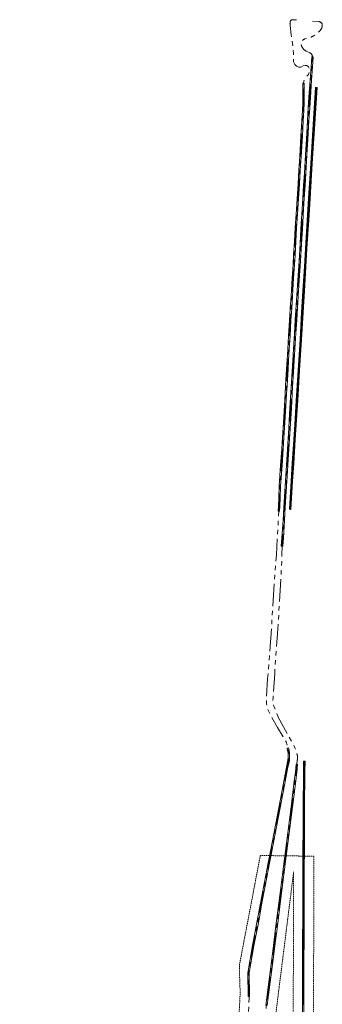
# Model space of a CAD drawing. Header units: metres. Extents: x 119281 to 119471, y 518617 to 521499.
# Tile 6 of 6: x 119281 to 119431, y 521013 to 521499. Entities that reach past the tile are written whole.
import ezdxf

# ---------------------------------------------------------------- set-up
doc = ezdxf.new("R2010")
doc.units = ezdxf.units.M
doc.header["$MEASUREMENT"] = 0
doc.linetypes.add('DGN Style 4', pattern=[0.070712, 0.035356, -0.017678, 0, -0.017678])
doc.linetypes.add('PHANTOM', pattern=[0.0635, 0.03175, -0.00635, 0.00635, -0.00635, 0.00635, -0.00635])
for name, color, linetype, lineweight in [('A_EM-VELD-BESTEMMINGSPLAN', 9, 'DGN Style 4', 0), ('A_HS_MANTELBUIS', 1, 'Continuous', 0), ('A_HS_TRACE', 3, 'PHANTOM', 0)]:
    doc.layers.add(name, color=color, linetype=linetype, lineweight=lineweight)

msp = doc.modelspace()

# ---------------------------------------------------------------- linework, layer by layer
at = {"layer": 'A_EM-VELD-BESTEMMINGSPLAN', "flags": 128}
for points in [[(119322.3, 519835.41, -0.088022), (119322.51, 519837.86), (119342.49, 519913.4, 0.184346), (119341.85, 519928.4), (119304.6, 520021.6), (119341.9, 520065.99, 0.160715), (119344.23, 520071.81), (119346.6, 520109.91), (119383.79, 520289.83, 0.035689), (119384.82, 520297.63), (119386.03, 520317.45), (119386.11, 520321.56), (119387.88, 520350.66), (119394.68, 520462.73), (119398.7, 520529.15), (119403.51, 520607.5), (119404.38, 520622.18), (119404.64, 520625.97), (119404.65, 520626.11), (119411.09, 520716.52), (119411.93, 520727.32), (119416.52, 520794.37), (119426.12, 520952.6, 0.023171), (119426.14, 520954), (119426.55, 521086.01), (119400.08, 521086.37), (119389.82, 521032.5), (119389.8, 521032.32, 0.036568), (119389.74, 521030.84), (119390.15, 521018.45), (119389.34, 521002.74), (119388.48, 520990.38), (119387.53, 520975.36), (119385.91, 520950.18, 0.020941), (119385.9, 520949.31), (119386.29, 520932.21), (119376.44, 520777.07), (119375.2, 520766.29), (119373.59, 520760.82), (119365.61, 520742.66), (119364.15, 520739.02, 0.079249), (119363.11, 520734.4), (119362, 520717.14, 0.048099), (119362.06, 520715.22), (119363.56, 520703.62), (119362.26, 520677.62, 0.047516), (119362.34, 520675.74), (119364.81, 520658.06, 0.022314), (119364.97, 520657.17), (119366.82, 520649.24), (119363.15, 520584.01), (119363.13, 520583.41), (119362.79, 520561.94, -0.013612), (119362.78, 520561.72), (119356.18, 520452.91), (119351.22, 520371.17), (119349.85, 520340.32), (119340.82, 520331.85, 0.188825), (119337.69, 520325.27), (119337.26, 520319.29, 0.104172), (119337.82, 520315.21), (119342.87, 520301.14), (119329.97, 520100.23), (119328.38, 520074.77), (119301.49, 520042.77), (119299.57, 520040.85), (119297.36, 520039.27), (119285.41, 520032.09), (119285.15, 520031.88, 0.344083), (119282.31, 520019.9), (119327.15, 519922.1, -0.193862), (119327.27, 519918.33), (119327.19, 519918.11), (119306.9, 519841.43, 0.088428), (119306.32, 519834.44), (119330.52, 519577.64), (119361.49, 519248.5, 0.008402), (119361.5, 519248.38), (119368.04, 519163.81), (119358.77, 519155.26, 0.377158), (119357.14, 519139.56), (119357.2, 519139.47), (119359.53, 519136.47), (119384.09, 519104.51), (119396.94, 519114.06), (119372.35, 519146.02), (119379.25, 519152.38, 0.229471), (119384.03, 519164.56), (119380.73, 519207.18), (119338.99, 519658.33), (119322.3, 519835.41)], [(119416.14, 520953.71, -0.023796), (119416.13, 520953.21), (119406.54, 520795.01), (119401.96, 520728.05), (119401.11, 520717.27), (119394.69, 520626.96), (119394.67, 520626.8), (119394.4, 520622.82), (119393.53, 520608.1), (119388.72, 520529.76), (119384.7, 520463.33), (119377.9, 520351.27), (119376.11, 520321.96), (119376.03, 520317.85), (119374.84, 520298.23, -0.035698), (119373.99, 520291.85), (119346.87, 520160.63), (119355.36, 520292.84), (119359.33, 520304.19, 0.064963), (119359.86, 520306.73), (119361.1, 520323.15), (119363.19, 520370.2), (119374.76, 520561.04), (119374.78, 520561.71), (119375.12, 520583.18, -0.01543), (119375.13, 520583.38), (119378.81, 520648.85, 0.071225), (119378.57, 520651.68), (119376.68, 520659.81), (119374.25, 520677.21), (119375.6, 520704.19, -0.159389), (119376.71, 520707.09), (119383.16, 520715.03, 0.154965), (119385.37, 520720.67), (119385.69, 520725.5, 0.245658), (119381.96, 520733.97), (119376.74, 520738.14), (119384.63, 520756.11, 0.03098), (119385.06, 520757.29), (119387.01, 520763.89), (119388.39, 520776), (119398.47, 520934.55), (119416.53, 521078.31), (119416.14, 520953.82), (119416.14, 520953.71)]]:
    msp.add_lwpolyline(points, format="xyb", close=True, dxfattribs=at)
at = {"layer": 'A_HS_MANTELBUIS', "lineweight": 0}
for p, q in [((119425.49, 521480.3), (119425.11, 521475.36)), ((119425.49, 521480.3), (119425.84, 521480.27)), ((119426.19, 521480.24), (119425.81, 521475.31)), ((119426.19, 521480.24), (119425.84, 521480.27)), ((119425.11, 521475.36), (119424.6, 521468.73)), ((119425.81, 521475.31), (119425.3, 521468.69)), ((119421.03, 521467.31), (119421.38, 521467.31)), ((119421.03, 521467.31), (119421.06, 521462.76)), ((119421.73, 521467.32), (119421.38, 521467.31)), ((119421.73, 521467.32), (119421.76, 521462.76)), ((119424.6, 521468.73), (119424.06, 521460.3)), ((119425.3, 521468.69), (119424.76, 521460.26)), ((119421.06, 521462.76), (119421.03, 521459.54)), ((119421.76, 521462.76), (119421.73, 521459.54)), ((119426.39, 521449.64), (119427.35, 521465.19)), ((119427.09, 521449.6), (119428.05, 521465.15)), ((119427.35, 521465.19), (119427.7, 521465.17)), ((119428.05, 521465.15), (119427.7, 521465.17)), ((119421.08, 521457.42), (119420.9, 521453.99)), ((119421.03, 521459.54), (119421.08, 521457.42)), ((119421.78, 521457.41), (119421.6, 521453.95)), ((119421.73, 521459.54), (119421.78, 521457.41)), ((119424.06, 521460.3), (119423.74, 521455.15)), ((119424.76, 521460.26), (119424.44, 521455.11)), ((119420.9, 521453.99), (119420.57, 521448.58)), ((119421.6, 521453.95), (119421.27, 521448.54)), ((119423.74, 521455.15), (119423.36, 521448.9)), ((119424.44, 521455.11), (119424.06, 521448.86)), ((119420.57, 521448.58), (119420.12, 521441.33)), ((119421.27, 521448.54), (119420.82, 521441.28)), ((119423.36, 521448.9), (119422.81, 521439.59)), ((119424.06, 521448.86), (119423.5, 521439.55)), ((119424.99, 521427.68), (119426.39, 521449.64)), ((119425.69, 521427.64), (119427.09, 521449.6)), ((119420.12, 521441.33), (119419.51, 521431.04)), ((119420.82, 521441.28), (119420.21, 521431)), ((119422.81, 521439.59), (119422.35, 521431.88)), ((119423.5, 521439.55), (119423.05, 521431.84)), ((119419.51, 521431.04), (119419.1, 521424.46)), ((119420.21, 521431), (119419.8, 521424.42)), ((119422.35, 521431.88), (119421.81, 521422.82)), ((119423.05, 521431.84), (119422.51, 521422.78)), ((119419.1, 521424.46), (119418.68, 521417.66)), ((119419.8, 521424.42), (119419.37, 521417.61)), ((119423.93, 521410.46), (119424.99, 521427.68)), ((119424.62, 521410.42), (119425.69, 521427.64)), ((119421.81, 521422.82), (119421.46, 521416.94)), ((119422.51, 521422.78), (119422.16, 521416.9)), ((119418.68, 521417.66), (119418.21, 521410.17)), ((119419.37, 521417.61), (119418.91, 521410.13)), ((119421.46, 521416.94), (119421.07, 521410.47)), ((119422.16, 521416.9), (119421.77, 521410.43)), ((119418.21, 521410.17), (119417.75, 521402.68)), ((119418.91, 521410.13), (119418.44, 521402.63)), ((119421.07, 521410.47), (119420.75, 521405.17)), ((119421.77, 521410.43), (119421.45, 521405.12)), ((119423.41, 521402.26), (119423.93, 521410.46)), ((119424.1, 521402.22), (119424.62, 521410.42)), ((119420.75, 521405.17), (119420.15, 521395.47)), ((119421.45, 521405.12), (119420.85, 521395.43)), ((119417.75, 521402.68), (119417.31, 521395.88)), ((119418.44, 521402.63), (119418.01, 521395.83)), ((119422.39, 521385.77), (119423.41, 521402.26)), ((119423.09, 521385.73), (119424.1, 521402.22)), ((119417.31, 521395.88), (119416.9, 521389.18)), ((119418.01, 521395.83), (119417.6, 521389.14)), ((119420.15, 521395.47), (119419.68, 521387.98)), ((119420.85, 521395.43), (119420.37, 521387.93)), ((119416.9, 521389.18), (119416.5, 521382.54)), ((119417.6, 521389.14), (119417.2, 521382.49)), ((119419.68, 521387.98), (119419.19, 521379.62)), ((119420.37, 521387.93), (119419.88, 521379.58)), ((119421.84, 521376.77), (119422.39, 521385.77)), ((119422.54, 521376.73), (119423.09, 521385.73)), ((119416.5, 521382.54), (119416.21, 521377.85)), ((119417.2, 521382.49), (119416.91, 521377.81)), ((119419.19, 521379.62), (119418.6, 521369.98)), ((119419.88, 521379.58), (119419.29, 521369.94)), ((119416.21, 521377.85), (119415.8, 521371.19)), ((119416.91, 521377.81), (119416.5, 521371.15)), ((119421.12, 521364.77), (119421.84, 521376.77)), ((119421.82, 521364.73), (119422.54, 521376.73)), ((119415.8, 521371.19), (119415.42, 521365.19)), ((119416.5, 521371.15), (119416.12, 521365.15)), ((119418.6, 521369.98), (119418.11, 521362.49)), ((119419.29, 521369.94), (119418.81, 521362.45)), ((119415.42, 521365.19), (119415.23, 521362.2)), ((119416.12, 521365.15), (119415.93, 521362.16)), ((119420.47, 521354.28), (119421.12, 521364.77)), ((119421.17, 521354.23), (119421.82, 521364.73)), ((119415.23, 521362.2), (119414.86, 521356.2)), ((119415.93, 521362.16), (119415.56, 521356.16)), ((119418.11, 521362.49), (119417.34, 521350.49)), ((119418.81, 521362.45), (119418.04, 521350.45)), ((119414.86, 521356.2), (119414.49, 521350.2)), ((119415.56, 521356.16), (119415.19, 521350.16)), ((119414.49, 521350.2), (119414.05, 521342.7)), ((119415.19, 521350.16), (119414.74, 521342.66)), ((119417.34, 521350.49), (119416.94, 521344.02)), ((119418.04, 521350.45), (119417.64, 521343.97)), ((119419.66, 521340.78), (119420.47, 521354.28)), ((119420.36, 521340.74), (119421.17, 521354.23)), ((119414.05, 521342.7), (119413.65, 521336.13)), ((119414.74, 521342.66), (119414.35, 521336.09)), ((119416.94, 521344.02), (119416.47, 521336.07)), ((119417.64, 521343.97), (119417.17, 521336.03)), ((119418.74, 521325.78), (119419.66, 521340.78)), ((119419.44, 521325.74), (119420.36, 521340.74)), ((119413.65, 521336.13), (119413.32, 521330.71)), ((119414.35, 521336.09), (119414.02, 521330.66)), ((119416.47, 521336.07), (119415.81, 521325)), ((119417.17, 521336.03), (119416.5, 521324.95)), ((119413.32, 521330.71), (119413.05, 521326.21)), ((119414.02, 521330.66), (119413.75, 521326.17)), ((119413.05, 521326.21), (119412.56, 521318.08)), ((119413.75, 521326.17), (119413.26, 521318.04)), ((119417.81, 521310.79), (119418.74, 521325.78)), ((119418.51, 521310.75), (119419.44, 521325.74)), ((119415.81, 521325), (119415.34, 521317.5)), ((119416.5, 521324.95), (119416.04, 521317.46)), ((119412.56, 521318.08), (119412.32, 521314.21)), ((119413.26, 521318.04), (119413.02, 521314.17)), ((119415.34, 521317.5), (119414.7, 521307.03)), ((119416.04, 521317.46), (119415.39, 521306.98)), ((119412.32, 521314.21), (119411.96, 521308.22)), ((119413.02, 521314.17), (119412.66, 521308.18)), ((119411.96, 521308.22), (119411.46, 521299.97)), ((119412.66, 521308.18), (119412.16, 521299.93)), ((119414.7, 521307.03), (119413.92, 521294.32)), ((119415.39, 521306.98), (119414.62, 521294.28)), ((119417.04, 521298.87), (119417.81, 521310.79)), ((119417.74, 521298.83), (119418.51, 521310.75)), ((119411.46, 521299.97), (119411.02, 521292.5)), ((119412.16, 521299.93), (119411.72, 521292.45)), ((119416.58, 521291.48), (119417.04, 521298.87)), ((119417.28, 521291.43), (119417.74, 521298.83)), ((119411.02, 521292.5), (119410.65, 521286.99)), ((119411.72, 521292.45), (119411.35, 521286.95)), ((119413.92, 521294.32), (119413.32, 521284.25)), ((119414.62, 521294.28), (119414.01, 521284.21)), ((119410.65, 521286.99), (119410.09, 521278.72)), ((119411.35, 521286.95), (119410.79, 521278.68)), ((119415.85, 521279.77), (119416.58, 521291.48)), ((119416.54, 521279.72), (119417.28, 521291.43)), ((119413.32, 521284.25), (119412.82, 521276.09)), ((119414.01, 521284.21), (119413.52, 521276.05)), ((119410.09, 521278.72), (119409.39, 521268.61)), ((119410.79, 521278.68), (119410.09, 521268.58)), ((119415.3, 521271.1), (119415.85, 521279.77)), ((119416, 521271.05), (119416.54, 521279.72)), ((119412.82, 521276.09), (119412.21, 521266)), ((119413.52, 521276.05), (119412.9, 521265.95)), ((119409.39, 521268.61), (119409.15, 521262.76)), ((119410.09, 521268.58), (119409.84, 521262.74)), ((119414.42, 521257.1), (119415.3, 521271.1)), ((119415.12, 521257.06), (119416, 521271.05)), ((119409.15, 521262.76), (119409, 521258.7)), ((119409.84, 521262.74), (119409.7, 521258.67)), ((119412.21, 521266), (119411.73, 521258.21)), ((119412.9, 521265.95), (119412.42, 521258.17)), ((119409, 521258.7), (119408.89, 521256.16)), ((119409.7, 521258.67), (119409.58, 521256.13)), ((119411.73, 521258.21), (119411.3, 521251.59)), ((119412.42, 521258.17), (119412, 521251.54)), ((119408.89, 521256.16), (119409.24, 521256.14)), ((119409.58, 521256.13), (119409.24, 521256.14)), ((119414.42, 521257.1), (119414.77, 521257.08)), ((119415.12, 521257.06), (119414.77, 521257.08)), ((119411.3, 521251.59), (119410.75, 521243.06)), ((119412, 521251.54), (119411.45, 521243.01)), ((119410.75, 521243.06), (119410.45, 521238.91)), ((119410.45, 521238.91), (119410.8, 521238.88)), ((119411.15, 521238.86), (119410.8, 521238.88)), ((119411.45, 521243.01), (119411.15, 521238.86)), ((119413.35, 521139.29), (119413.69, 521139.36)), ((119413.57, 521138.18), (119413.35, 521139.29)), ((119413.75, 521136.97), (119413.57, 521138.18)), ((119414.04, 521139.42), (119413.69, 521139.36)), ((119413.84, 521135.75), (119413.75, 521136.97)), ((119414.26, 521138.3), (119414.04, 521139.42)), ((119414.45, 521137.05), (119414.26, 521138.3)), ((119414.54, 521135.78), (119414.45, 521137.05)), ((119412.88, 521129.17), (119413.72, 521133.32)), ((119413.56, 521129.03), (119414.41, 521133.22)), ((119413.72, 521133.32), (119413.83, 521134.54)), ((119413.83, 521134.54), (119413.84, 521135.75)), ((119414.41, 521133.22), (119414.53, 521134.51)), ((119414.53, 521134.51), (119414.54, 521135.78)), ((119421.46, 521132.82), (119421.39, 521127.55)), ((119421.46, 521132.82), (119421.81, 521132.82)), ((119422.16, 521132.82), (119421.81, 521132.82)), ((119422.16, 521132.82), (119422.09, 521127.55)), ((119411.32, 521121.18), (119412.88, 521129.17)), ((119412.01, 521121.05), (119413.56, 521129.03)), ((119416.86, 521123.25), (119417.38, 521127.49)), ((119417.38, 521127.49), (119417.72, 521131.33)), ((119417.56, 521123.17), (119418.08, 521127.41)), ((119417.72, 521131.33), (119418.07, 521131.3)), ((119418.42, 521131.27), (119418.07, 521131.3)), ((119418.08, 521127.41), (119418.42, 521131.27)), ((119421.39, 521127.55), (119421.33, 521121.14)), ((119422.09, 521127.55), (119422.03, 521121.13)), ((119415.24, 521110.35), (119416.86, 521123.25)), ((119415.94, 521110.27), (119417.56, 521123.17)), ((119409.92, 521113.38), (119411.32, 521121.18)), ((119410.61, 521113.25), (119412.01, 521121.05)), ((119421.33, 521121.14), (119421.26, 521115.69)), ((119422.03, 521121.13), (119421.96, 521115.69)), ((119408.36, 521105.67), (119409.92, 521113.38)), ((119409.05, 521105.54), (119410.61, 521113.25)), ((119421.26, 521115.69), (119421.24, 521110.71)), ((119421.96, 521115.69), (119421.94, 521110.71)), ((119412.14, 521086.1), (119415.24, 521110.35)), ((119412.84, 521086.01), (119415.94, 521110.27)), ((119421.24, 521110.71), (119421.22, 521106.94)), ((119421.94, 521110.71), (119421.92, 521106.94)), ((119406.72, 521097.12), (119408.36, 521105.67)), ((119407.41, 521096.99), (119409.05, 521105.54)), ((119421.22, 521106.94), (119421.18, 521100.29)), ((119421.92, 521106.94), (119421.87, 521100.29)), ((119421.18, 521100.29), (119421.15, 521095.84)), ((119421.87, 521100.29), (119421.85, 521095.84)), ((119405.25, 521089.39), (119406.72, 521097.12)), ((119405.93, 521089.25), (119407.41, 521096.99)), ((119421.15, 521095.84), (119421.13, 521092.18)), ((119421.85, 521095.84), (119421.83, 521092.17)), ((119403.99, 521082.76), (119405.25, 521089.39)), ((119404.68, 521082.62), (119405.93, 521089.25)), ((119421.13, 521092.18), (119421.11, 521086.89)), ((119421.83, 521092.17), (119421.81, 521086.88)), ((119409.67, 521066.66), (119412.14, 521086.1)), ((119410.37, 521066.57), (119412.84, 521086.01)), ((119421.11, 521086.89), (119421.09, 521082.39)), ((119421.81, 521086.88), (119421.79, 521082.39)), ((119402.16, 521073.18), (119403.99, 521082.76)), ((119402.85, 521073.05), (119404.68, 521082.62)), ((119421.08, 521078.92), (119421.06, 521073.39)), ((119421.09, 521082.39), (119421.08, 521078.92)), ((119421.78, 521078.92), (119421.76, 521073.39)), ((119421.79, 521082.39), (119421.78, 521078.92)), ((119421.06, 521073.39), (119421.04, 521066.98)), ((119421.76, 521073.39), (119421.74, 521066.98)), ((119400.23, 521062.9), (119402.16, 521073.18)), ((119400.91, 521062.78), (119402.85, 521073.05)), ((119407.63, 521050.4), (119409.67, 521066.66)), ((119408.32, 521050.31), (119410.37, 521066.57)), ((119421.04, 521066.98), (119421.03, 521063.39)), ((119421.74, 521066.98), (119421.73, 521063.39)), ((119398.43, 521053.26), (119400.23, 521062.9)), ((119399.11, 521053.13), (119400.91, 521062.78)), ((119421.02, 521060.35), (119421.01, 521056.35)), ((119421.03, 521063.39), (119421.02, 521060.35)), ((119421.72, 521060.35), (119421.71, 521056.34)), ((119421.73, 521063.39), (119421.72, 521060.35)), ((119421.01, 521056.35), (119420.96, 521044.14)), ((119421.71, 521056.34), (119421.66, 521044.14)), ((119396.29, 521041.92), (119398.43, 521053.26)), ((119396.97, 521041.79), (119399.11, 521053.13)), ((119406.55, 521041.94), (119407.63, 521050.4)), ((119407.25, 521041.86), (119408.32, 521050.31)), ((119420.96, 521044.14), (119420.9, 521035.62)), ((119421.66, 521044.14), (119421.6, 521035.62)), ((119393.85, 521028.54), (119396.29, 521041.92)), ((119394.55, 521028.48), (119396.97, 521041.79)), ((119405.7, 521035.23), (119406.55, 521041.94)), ((119406.4, 521035.14), (119407.25, 521041.86)), ((119403.43, 521017.67), (119405.7, 521035.23)), ((119404.12, 521017.58), (119406.4, 521035.14)), ((119420.9, 521035.62), (119420.88, 521030.19)), ((119421.6, 521035.62), (119421.58, 521030.19)), ((119420.88, 521030.19), (119420.85, 521022.7)), ((119421.58, 521030.19), (119421.55, 521022.69)), ((119394.13, 521016.86), (119393.85, 521028.54)), ((119394.83, 521016.88), (119394.55, 521028.48)), ((119420.85, 521022.7), (119420.83, 521013.04)), ((119421.55, 521022.69), (119421.53, 521013.04)), ((119394.13, 521016.86), (119394.48, 521016.87)), ((119394.83, 521016.88), (119394.48, 521016.87)), ((119402.76, 521012.46), (119403.43, 521017.67)), ((119403.46, 521012.38), (119404.12, 521017.58)), ((119420.83, 521013.04), (119420.81, 521005.07)), ((119421.53, 521013.04), (119421.51, 521005.06))]:
    msp.add_line(p, q, dxfattribs=at)
at = {"layer": 'A_HS_TRACE', "ltscale": 350, "flags": 128}
for points in [[(119369.99, 520689.89), (119370.06, 520691.72, 0.014816), (119370.06, 520692.72, -0.018617), (119370.12, 520694.19, -0.02454), (119370.43, 520696.65, 0.041792), (119370.66, 520699.08), (119370.67, 520700.84), (119370.83, 520702.56, -0.074816), (119372.35, 520708.5), (119373.25, 520710.28), (119374.67, 520712.71), (119380.59, 520721.18, 0.149113), (119381.23, 520726.04, 0.060247), (119380.37, 520729.53, 0.186877), (119378.61, 520731.78), (119377.98, 520732.15, -0.140124), (119375.71, 520733.89, -0.087101), (119374.09, 520737.1, -0.153585), (119374.13, 520740.26), (119374.45, 520741.26), (119377.73, 520749.77), (119379.6, 520755.92), (119380.89, 520760.72), (119382.27, 520765.85), (119383.19, 520772.04), (119383.41, 520774.71), (119384.18, 520784.12), (119385.53, 520806.61), (119387.02, 520829.41), (119388.84, 520859.73), (119391, 520893.75), (119392.2, 520912.16), (119392.82, 520924.37), (119393.29, 520928.18), (119393.85, 520937.48), (119395.9, 520955.16), (119399.86, 520986.99), (119404.68, 521024.58), (119406.24, 521036.72), (119408.83, 521057.3), (119410.45, 521070.06), (119412.25, 521084.23), (119415.32, 521108.13), (119417.73, 521127.45), (119418.07, 521131.3), (119418.33, 521133.42, 0.129782), (119418.17, 521136.46, 0.07825), (119415.62, 521142.39), (119408.97, 521154.6), (119406.84, 521159.76, -0.096289), (119406.35, 521163.58), (119407.17, 521176.19), (119408.61, 521195.8), (119410.36, 521225.06), (119410.74, 521234.61), (119410.8, 521238.88), (119411.05, 521242.37), (119411.7, 521252.39), (119415.23, 521309.99), (119417.89, 521353.47), (119419.29, 521375.54), (119421.66, 521414.38), (119422.79, 521433.27), (119424.02, 521453.95), (119424.83, 521466.83), (119425.07, 521470.53), (119425.84, 521480.27, 0.255836), (119424.27, 521482.33), (119422.72, 521483.02, -0.157611), (119420.52, 521485.37, -0.459621), (119422.19, 521489.1), (119424.09, 521489.66, 0.074763), (119426.14, 521490.48), (119427.09, 521491.03), (119429.08, 521492.7, 0.198912), (119430.66, 521495.69, 0.40325), (119429.07, 521497.6), (119425.9, 521497.84)], [(119417.92, 521498.42), (119416.13, 521498.55, 0.386803), (119414.81, 521497.55, 0.066643), (119414.74, 521496.28), (119414.77, 521495.68), (119415.35, 521491.14), (119416.29, 521484.32), (119416.48, 521481.83), (119416.36, 521479.21), (119416.48, 521477.85), (119417.05, 521476.48), (119417.94, 521475.57), (119419.03, 521475.14), (119420.14, 521475.16), (119421.27, 521475.75), (119422.13, 521476.01), (119423.02, 521475.98), (119423.87, 521475.33), (119424.23, 521474.49), (119424.33, 521473.43), (119424.23, 521472.44), (119423.78, 521471.55), (119422.91, 521470.62), (119422.13, 521469.62), (119421.52, 521468.22), (119421.38, 521467.31), (119421.41, 521462.76), (119421.37, 521459.95), (119421.44, 521457.12), (119421.27, 521454.28), (119421.1, 521451.43), (119420.92, 521448.56), (119420.74, 521445.67), (119420.56, 521442.76), (119420.38, 521439.85), (119420.21, 521436.91), (119420.04, 521433.97), (119419.86, 521431.02), (119419.68, 521428.06), (119419.49, 521425.09), (119419.31, 521422.12), (119419.12, 521419.13), (119418.93, 521416.14), (119418.75, 521413.14), (119418.56, 521410.15), (119418.37, 521407.15), (119418.19, 521404.15), (119418, 521401.16), (119417.81, 521398.17), (119417.62, 521395.16), (119417.44, 521392.17), (119417.25, 521389.16), (119417.07, 521386.17), (119416.89, 521383.17), (119416.7, 521380.17), (119416.52, 521377.17), (119416.34, 521374.17), (119416.15, 521371.17), (119415.96, 521368.18), (119415.77, 521365.17), (119415.58, 521362.18), (119415.39, 521359.17), (119415.21, 521356.18), (119415.02, 521353.18), (119414.84, 521350.18), (119414.66, 521347.18), (119414.49, 521344.18), (119414.3, 521341.18), (119414.12, 521338.18), (119413.94, 521335.18), (119413.76, 521332.19), (119413.58, 521329.18), (119413.4, 521326.19), (119413.22, 521323.18), (119413.04, 521320.19), (119412.86, 521317.18), (119412.67, 521314.19), (119412.49, 521311.19), (119412.31, 521308.2), (119412.13, 521305.21), (119411.95, 521302.23), (119411.77, 521299.25), (119411.6, 521296.29), (119411.42, 521293.33), (119411.24, 521290.38), (119411.05, 521287.44), (119410.85, 521284.52), (119410.64, 521281.6), (119410.44, 521278.7), (119410.26, 521275.8), (119410.08, 521272.92), (119409.9, 521270.03), (119409.71, 521267.16), (119409.52, 521264.27), (119409.47, 521261.23), (119409.24, 521256.14), (119409, 521251.98), (119408.02, 521234.64), (119407.04, 521221.6), (119405.96, 521204.38), (119404.81, 521186.83), (119403.69, 521173.57), (119403.08, 521164.54), (119403.12, 521161.18), (119403.66, 521158.64), (119405.19, 521155.39), (119408.61, 521149.41), (119412.77, 521142.41), (119413.69, 521139.36), (119413.91, 521138.24, -0.080754), (119414.07, 521133.27), (119413.87, 521132.32), (119413.03, 521128.15), (119412.21, 521123.95), (119411.4, 521119.73), (119410.58, 521115.48), (119409.77, 521111.18), (119408.94, 521106.85), (119408.11, 521102.49), (119407.27, 521098.12), (119406.43, 521093.73), (119405.59, 521089.32), (119404.76, 521084.9), (119403.91, 521080.48), (119403.07, 521076.06), (119402.23, 521071.65), (119401.39, 521067.24), (119400.57, 521062.84), (119399.75, 521058.46), (119398.94, 521054.1), (119398.12, 521049.76), (119397.31, 521045.45), (119396.5, 521041.17), (119395.71, 521036.92), (119394.97, 521032.71), (119394.2, 521028.51), (119394.21, 521024.31), (119394.47, 521017.23), (119394.51, 521016), (119394, 521001.84), (119393.4, 520986.88), (119393.42, 520985.23), (119393.37, 520982.97), (119393.26, 520982.07)]]:
    msp.add_lwpolyline(points, format="xyb", dxfattribs=at)
at = {"layer": 'A_HS_TRACE', "ltscale": 1000}
for points in [[(119414.77, 521257.08), (119415, 521260.99), (119415.19, 521263.86), (119415.38, 521266.75), (119415.56, 521269.63), (119415.74, 521272.52), (119415.92, 521275.4), (119416.1, 521278.29), (119416.29, 521281.2), (119416.47, 521284.12), (119416.66, 521287.04), (119416.84, 521289.98), (119417.02, 521292.93), (119417.2, 521295.89), (119417.39, 521298.85), (119417.58, 521301.83), (119417.78, 521304.8), (119417.97, 521307.79), (119418.16, 521310.77), (119418.34, 521313.77), (119418.53, 521316.76), (119418.71, 521319.77), (119418.9, 521322.76), (119419.09, 521325.76), (119419.28, 521328.76), (119419.46, 521331.76), (119419.64, 521334.76), (119419.83, 521337.76), (119420.01, 521340.76), (119420.19, 521343.76), (119420.37, 521346.75), (119420.55, 521349.76), (119420.73, 521352.75), (119420.91, 521355.76), (119421.09, 521358.75), (119421.28, 521361.75), (119421.47, 521364.75), (119421.65, 521367.75), (119421.83, 521370.75), (119422.01, 521373.75), (119422.19, 521376.75), (119422.37, 521379.75), (119422.55, 521382.74), (119422.74, 521385.75), (119422.93, 521388.74), (119423.12, 521391.75), (119423.3, 521394.74), (119423.48, 521397.74), (119423.66, 521400.74), (119423.85, 521403.74), (119424.04, 521406.74), (119424.23, 521409.74), (119424.42, 521412.73), (119424.6, 521415.73), (119424.79, 521418.72), (119424.97, 521421.71), (119425.15, 521424.68), (119425.34, 521427.66), (119425.52, 521430.62), (119425.71, 521433.57), (119425.9, 521436.51), (119426.08, 521439.45), (119426.27, 521442.37), (119426.46, 521445.29), (119426.65, 521448.18), (119426.83, 521451.06), (119427.02, 521453.92), (119427.19, 521456.75), (119427.37, 521459.58), (119427.54, 521462.39), (119427.7, 521465.17)], [(119421.81, 521132.82), (119421.75, 521128.56), (119421.7, 521124.3), (119421.67, 521120.02), (119421.61, 521115.69), (119421.59, 521111.33), (119421.57, 521106.94), (119421.54, 521102.51), (119421.51, 521098.07), (119421.49, 521093.61), (119421.47, 521089.13), (119421.45, 521084.64), (119421.43, 521080.14), (119421.42, 521075.64), (119421.4, 521071.14), (119421.39, 521066.64), (119421.37, 521062.14), (119421.36, 521057.64), (119421.35, 521053.14), (119421.33, 521048.64), (119421.31, 521044.14), (119421.28, 521039.64), (119421.25, 521035.14), (119421.23, 521030.64), (119421.21, 521026.15), (119421.2, 521021.65), (119421.19, 521017.15), (119421.18, 521012.65)]]:
    msp.add_lwpolyline(points, dxfattribs=at)

doc.saveas('drawing.dxf')
